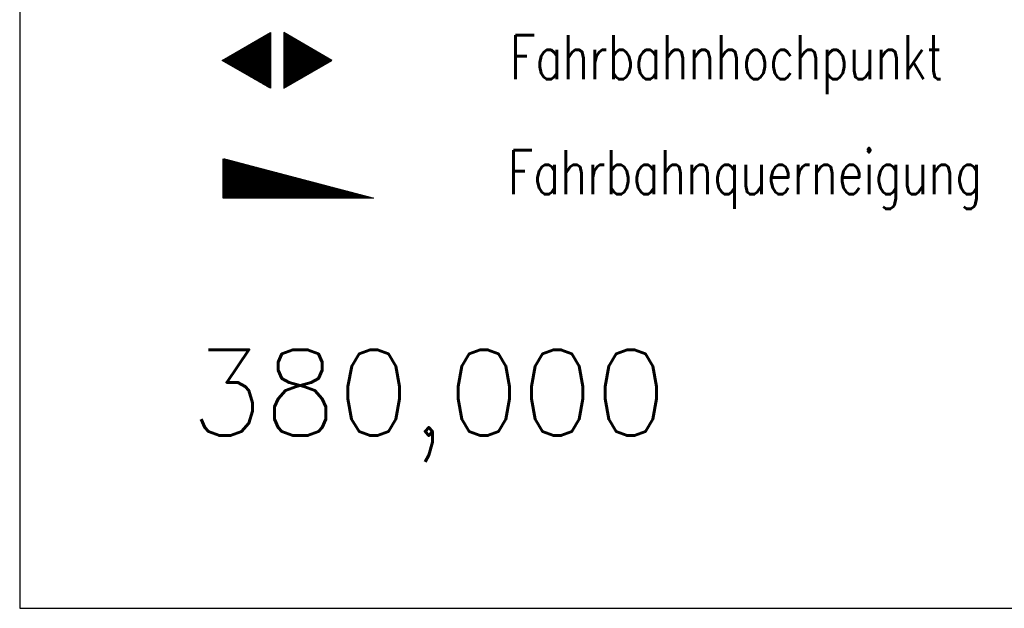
# Model space of a CAD drawing. Extents: x 0 to 1135, y 0 to 420.
# Tile 25 of 28: x 1048 to 1088, y 144 to 168. Entities that reach past the tile are written whole.
import ezdxf

# ---------------------------------------------------------------- set-up
doc = ezdxf.new("R2010")
doc.units = 0
doc.header["$LTSCALE"] = 2
doc.header["$MEASUREMENT"] = 0
doc.linetypes.add('AUSGEZOGEN', pattern=[0])
doc.linetypes.add('GESTRICHELT', pattern=[0.75, 0.5, -0.25])
doc.layers.get('0').update_dxf_attribs({"linetype": 'AUSGEZOGEN'})
doc.layers.add('HEKT', color=250, linetype='GESTRICHELT')
doc.layers.add('LEGENDE', color=7, linetype='AUSGEZOGEN')
doc.styles.add('ROMANS', font='romans.shx', dxfattribs={"width": 0.8})

# ---------------------------------------------------------------- blocks, each defined once
blk = doc.blocks.new('*X19')
at = {"color": 0}
for p, q in [((377.342, 181.42), (378.126, 182.204)), ((377.354, 181.441), (378.122, 182.209)), ((377.366, 181.462), (378.119, 182.215)), ((377.378, 181.483), (378.116, 182.221)), ((377.39, 181.504), (378.113, 182.226)), ((377.402, 181.525), (378.109, 182.232)), ((377.414, 181.546), (378.106, 182.238)), ((377.426, 181.566), (378.103, 182.243)), ((377.438, 181.587), (378.1, 182.249)), ((377.45, 181.608), (378.096, 182.254)), ((377.462, 181.629), (378.093, 182.26)), ((377.474, 181.65), (378.09, 182.266)), ((377.487, 181.671), (378.087, 182.271)), ((377.499, 181.692), (378.083, 182.277)), ((377.511, 181.713), (378.08, 182.282)), ((377.523, 181.734), (378.077, 182.288)), ((377.535, 181.755), (378.074, 182.294)), ((377.547, 181.776), (378.071, 182.299)), ((377.559, 181.796), (378.067, 182.305)), ((377.571, 181.817), (378.064, 182.31)), ((377.583, 181.838), (378.061, 182.316)), ((377.595, 181.859), (378.058, 182.322)), ((377.607, 181.88), (378.054, 182.327)), ((377.619, 181.901), (378.051, 182.333)), ((377.631, 181.922), (378.048, 182.338)), ((377.644, 181.943), (378.045, 182.344)), ((377.656, 181.964), (378.041, 182.35)), ((377.668, 181.985), (378.038, 182.355)), ((377.68, 182.006), (378.035, 182.361)), ((377.692, 182.027), (378.032, 182.366)), ((377.704, 182.047), (378.028, 182.372)), ((377.716, 182.068), (378.025, 182.378)), ((377.728, 182.089), (378.022, 182.383)), ((377.74, 182.11), (378.019, 182.389)), ((377.752, 182.131), (378.016, 182.394)), ((377.764, 182.152), (378.012, 182.4)), ((377.776, 182.173), (378.009, 182.406)), ((377.788, 182.194), (378.006, 182.411)), ((377.8, 182.215), (378.003, 182.417)), ((377.813, 182.236), (377.999, 182.422)), ((377.825, 182.257), (377.996, 182.428)), ((377.837, 182.277), (377.993, 182.434)), ((377.849, 182.298), (377.99, 182.439)), ((377.861, 182.319), (377.986, 182.445)), ((377.873, 182.34), (377.983, 182.45)), ((377.885, 182.361), (377.98, 182.456)), ((377.897, 182.382), (377.977, 182.462)), ((377.909, 182.403), (377.973, 182.467)), ((377.921, 182.424), (377.97, 182.473)), ((377.933, 182.445), (377.967, 182.478)), ((377.945, 182.466), (377.964, 182.484)), ((377.107, 180.991), (378.197, 182.081)), ((377.112, 181.023), (378.187, 182.097)), ((377.116, 180.991), (378.2, 182.075)), ((377.124, 181.044), (378.184, 182.103)), ((377.125, 180.991), (378.203, 182.069)), ((377.133, 180.991), (378.206, 182.064)), ((377.136, 181.065), (378.181, 182.109)), ((377.142, 180.991), (378.21, 182.058)), ((377.148, 181.085), (378.177, 182.114)), ((377.151, 180.991), (378.213, 182.053)), ((377.16, 180.991), (378.216, 182.047)), ((377.161, 181.106), (378.174, 182.12)), ((377.169, 180.991), (378.219, 182.041)), ((377.173, 181.127), (378.171, 182.125)), ((377.178, 180.991), (378.223, 182.036)), ((377.185, 181.148), (378.168, 182.131)), ((377.186, 180.991), (378.226, 182.03)), ((377.195, 180.991), (378.229, 182.025)), ((377.197, 181.169), (378.164, 182.137)), ((377.204, 180.991), (378.232, 182.019)), ((377.209, 181.19), (378.161, 182.142)), ((377.213, 180.991), (378.236, 182.013)), ((377.221, 181.211), (378.158, 182.148)), ((377.222, 180.991), (378.239, 182.008)), ((377.231, 180.991), (378.242, 182.002)), ((377.233, 181.232), (378.155, 182.153)), ((377.239, 180.991), (378.245, 181.997)), ((377.245, 181.253), (378.151, 182.159)), ((377.248, 180.991), (378.248, 181.991)), ((377.257, 181.274), (378.148, 182.165)), ((377.257, 180.991), (378.252, 181.985)), ((377.266, 180.991), (378.255, 181.98)), ((377.269, 181.295), (378.145, 182.17)), ((377.275, 180.991), (378.258, 181.974)), ((377.281, 181.316), (378.142, 182.176)), ((377.284, 180.991), (378.261, 181.969)), ((377.292, 180.991), (378.265, 181.963)), ((377.293, 181.336), (378.138, 182.181)), ((377.301, 180.991), (378.268, 181.957)), ((377.305, 181.357), (378.135, 182.187)), ((377.31, 180.991), (378.271, 181.952)), ((377.318, 181.378), (378.132, 182.193)), ((377.319, 180.991), (378.274, 181.946)), ((377.328, 180.991), (378.278, 181.941)), ((377.33, 181.399), (378.129, 182.198)), ((377.337, 180.991), (378.281, 181.935)), ((377.346, 180.991), (378.284, 181.929)), ((377.354, 180.991), (378.287, 181.924)), ((377.363, 180.991), (378.291, 181.918)), ((377.372, 180.991), (378.294, 181.913)), ((377.381, 180.991), (378.297, 181.907)), ((377.39, 180.991), (378.3, 181.901)), ((377.399, 180.991), (378.303, 181.896)), ((377.407, 180.991), (378.307, 181.89)), ((377.416, 180.991), (378.31, 181.884)), ((377.425, 180.991), (378.313, 181.879)), ((377.434, 180.991), (378.316, 181.873)), ((377.443, 180.991), (378.32, 181.868)), ((377.452, 180.991), (378.323, 181.862)), ((377.46, 180.991), (378.326, 181.856)), ((377.469, 180.991), (378.329, 181.851)), ((377.478, 180.991), (378.333, 181.845)), ((377.487, 180.991), (378.336, 181.84)), ((377.496, 180.991), (378.339, 181.834)), ((377.505, 180.991), (378.342, 181.828)), ((377.513, 180.991), (378.346, 181.823)), ((377.522, 180.991), (378.349, 181.817)), ((377.531, 180.991), (378.352, 181.812)), ((377.54, 180.991), (378.355, 181.806)), ((377.549, 180.991), (378.358, 181.8)), ((377.558, 180.991), (378.362, 181.795)), ((377.566, 180.991), (378.365, 181.789)), ((377.575, 180.991), (378.368, 181.784)), ((377.584, 180.991), (378.371, 181.778)), ((377.593, 180.991), (378.375, 181.772)), ((377.602, 180.991), (378.378, 181.767)), ((377.611, 180.991), (378.381, 181.761)), ((377.62, 180.991), (378.384, 181.756)), ((377.628, 180.991), (378.388, 181.75)), ((377.637, 180.991), (378.391, 181.744)), ((377.646, 180.991), (378.394, 181.739)), ((377.655, 180.991), (378.397, 181.733)), ((377.664, 180.991), (378.401, 181.728)), ((377.673, 180.991), (378.404, 181.722)), ((377.681, 180.991), (378.407, 181.716)), ((377.69, 180.991), (378.41, 181.711)), ((377.699, 180.991), (378.413, 181.705)), ((377.708, 180.991), (378.417, 181.7)), ((377.717, 180.991), (378.42, 181.694)), ((377.726, 180.991), (378.423, 181.688)), ((377.734, 180.991), (378.426, 181.683)), ((377.743, 180.991), (378.43, 181.677)), ((377.752, 180.991), (378.433, 181.672)), ((377.761, 180.991), (378.436, 181.666)), ((377.77, 180.991), (378.439, 181.66)), ((377.779, 180.991), (378.443, 181.655)), ((377.787, 180.991), (378.446, 181.649)), ((377.796, 180.991), (378.449, 181.644)), ((377.805, 180.991), (378.452, 181.638)), ((377.814, 180.991), (378.456, 181.632)), ((377.823, 180.991), (378.459, 181.627)), ((377.832, 180.991), (378.462, 181.621)), ((377.84, 180.991), (378.465, 181.616)), ((377.849, 180.991), (378.468, 181.61)), ((377.858, 180.991), (378.472, 181.604)), ((377.867, 180.991), (378.475, 181.599)), ((377.876, 180.991), (378.478, 181.593)), ((377.885, 180.991), (378.481, 181.588)), ((377.894, 180.991), (378.485, 181.582)), ((377.902, 180.991), (378.488, 181.576)), ((377.911, 180.991), (378.491, 181.571)), ((377.92, 180.991), (378.494, 181.565)), ((377.929, 180.991), (378.498, 181.559)), ((377.938, 180.991), (378.501, 181.554)), ((377.947, 180.991), (378.504, 181.548)), ((377.955, 180.991), (378.507, 181.543)), ((377.964, 180.991), (378.511, 181.537)), ((377.973, 180.991), (378.514, 181.531)), ((377.982, 180.991), (378.517, 181.526)), ((377.991, 180.991), (378.52, 181.52)), ((378, 180.991), (378.523, 181.515)), ((378.008, 180.991), (378.527, 181.509)), ((378.017, 180.991), (378.53, 181.503)), ((378.026, 180.991), (378.533, 181.498)), ((378.035, 180.991), (378.536, 181.492)), ((378.044, 180.991), (378.54, 181.487)), ((378.053, 180.991), (378.543, 181.481)), ((378.061, 180.991), (378.546, 181.475)), ((378.07, 180.991), (378.549, 181.47)), ((378.079, 180.991), (378.553, 181.464)), ((378.088, 180.991), (378.556, 181.459)), ((378.097, 180.991), (378.559, 181.453)), ((378.106, 180.991), (378.562, 181.447)), ((378.114, 180.991), (378.565, 181.442)), ((378.123, 180.991), (378.569, 181.436)), ((378.132, 180.991), (378.572, 181.431)), ((378.141, 180.991), (378.575, 181.425)), ((378.15, 180.991), (378.578, 181.419)), ((378.159, 180.991), (378.582, 181.414)), ((378.168, 180.991), (378.585, 181.408)), ((378.176, 180.991), (378.588, 181.403)), ((378.185, 180.991), (378.591, 181.397)), ((378.194, 180.991), (378.595, 181.391)), ((378.203, 180.991), (378.598, 181.386)), ((378.212, 180.991), (378.601, 181.38)), ((378.221, 180.991), (378.604, 181.375)), ((378.229, 180.991), (378.608, 181.369)), ((378.238, 180.991), (378.611, 181.363)), ((378.247, 180.991), (378.614, 181.358)), ((378.256, 180.991), (378.617, 181.352)), ((378.265, 180.991), (378.62, 181.347)), ((378.274, 180.991), (378.624, 181.341)), ((378.282, 180.991), (378.627, 181.335)), ((378.291, 180.991), (378.63, 181.33)), ((378.3, 180.991), (378.633, 181.324)), ((378.309, 180.991), (378.637, 181.319)), ((378.318, 180.991), (378.64, 181.313)), ((378.327, 180.991), (378.643, 181.307)), ((378.335, 180.991), (378.646, 181.302)), ((378.344, 180.991), (378.65, 181.296)), ((378.353, 180.991), (378.653, 181.291)), ((378.362, 180.991), (378.656, 181.285)), ((378.371, 180.991), (378.659, 181.279)), ((378.38, 180.991), (378.663, 181.274)), ((378.388, 180.991), (378.666, 181.268)), ((378.397, 180.991), (378.669, 181.262)), ((378.406, 180.991), (378.672, 181.257)), ((378.415, 180.991), (378.675, 181.251)), ((378.424, 180.991), (378.679, 181.246)), ((378.433, 180.991), (378.682, 181.24)), ((378.442, 180.991), (378.685, 181.234)), ((378.45, 180.991), (378.688, 181.229)), ((378.459, 180.991), (378.692, 181.223)), ((378.468, 180.991), (378.695, 181.218)), ((378.477, 180.991), (378.698, 181.212)), ((378.486, 180.991), (378.701, 181.206)), ((378.495, 180.991), (378.705, 181.201)), ((378.503, 180.991), (378.708, 181.195)), ((378.512, 180.991), (378.711, 181.19)), ((378.521, 180.991), (378.714, 181.184)), ((378.53, 180.991), (378.718, 181.178)), ((378.539, 180.991), (378.721, 181.173)), ((378.548, 180.991), (378.724, 181.167)), ((378.556, 180.991), (378.727, 181.162)), ((378.565, 180.991), (378.73, 181.156)), ((378.574, 180.991), (378.734, 181.15)), ((378.583, 180.991), (378.737, 181.145)), ((378.592, 180.991), (378.74, 181.139)), ((378.601, 180.991), (378.743, 181.134)), ((378.609, 180.991), (378.747, 181.128)), ((378.618, 180.991), (378.75, 181.122)), ((378.627, 180.991), (378.753, 181.117)), ((378.636, 180.991), (378.756, 181.111)), ((378.645, 180.991), (378.76, 181.106)), ((378.654, 180.991), (378.763, 181.1)), ((378.662, 180.991), (378.766, 181.094)), ((378.671, 180.991), (378.769, 181.089)), ((378.68, 180.991), (378.773, 181.083)), ((378.689, 180.991), (378.776, 181.078)), ((378.698, 180.991), (378.779, 181.072)), ((378.707, 180.991), (378.782, 181.066)), ((378.716, 180.991), (378.785, 181.061)), ((378.724, 180.991), (378.789, 181.055)), ((378.733, 180.991), (378.792, 181.05)), ((378.742, 180.991), (378.795, 181.044)), ((378.751, 180.991), (378.798, 181.038)), ((378.76, 180.991), (378.802, 181.033)), ((378.769, 180.991), (378.805, 181.027)), ((378.777, 180.991), (378.808, 181.022)), ((378.786, 180.991), (378.811, 181.016)), ((378.795, 180.991), (378.815, 181.01)), ((378.804, 180.991), (378.818, 181.005)), ((378.813, 180.991), (378.821, 180.999)), ((377.099, 180.568), (377.108, 180.577)), ((377.102, 180.562), (377.117, 180.577)), ((377.106, 180.556), (377.126, 180.577)), ((377.109, 180.551), (377.135, 180.577)), ((377.112, 180.545), (377.144, 180.577)), ((377.115, 180.54), (377.153, 180.577)), ((377.119, 180.534), (377.161, 180.577)), ((377.122, 180.528), (377.17, 180.577)), ((377.125, 180.523), (377.179, 180.577)), ((377.128, 180.517), (377.188, 180.577)), ((377.131, 180.512), (377.197, 180.577)), ((377.135, 180.506), (377.206, 180.577)), ((377.138, 180.5), (377.214, 180.577)), ((377.141, 180.495), (377.223, 180.577)), ((377.144, 180.489), (377.232, 180.577)), ((377.148, 180.484), (377.241, 180.577)), ((377.151, 180.478), (377.25, 180.577)), ((377.154, 180.472), (377.259, 180.577)), ((377.157, 180.467), (377.267, 180.577)), ((377.161, 180.461), (377.276, 180.577)), ((377.164, 180.456), (377.285, 180.577)), ((377.167, 180.45), (377.294, 180.577)), ((377.17, 180.444), (377.303, 180.577)), ((377.174, 180.439), (377.312, 180.577)), ((377.177, 180.433), (377.32, 180.577)), ((377.18, 180.428), (377.329, 180.577)), ((377.183, 180.422), (377.338, 180.577)), ((377.186, 180.416), (377.347, 180.577)), ((377.19, 180.411), (377.356, 180.577)), ((377.193, 180.405), (377.365, 180.577)), ((377.196, 180.4), (377.373, 180.577)), ((377.199, 180.394), (377.382, 180.577)), ((377.203, 180.388), (377.391, 180.577)), ((377.206, 180.383), (377.4, 180.577)), ((377.209, 180.377), (377.409, 180.577)), ((377.212, 180.372), (377.418, 180.577)), ((377.216, 180.366), (377.427, 180.577)), ((377.219, 180.36), (377.435, 180.577)), ((377.222, 180.355), (377.444, 180.577)), ((377.225, 180.349), (377.453, 180.577)), ((377.229, 180.344), (377.462, 180.577)), ((377.232, 180.338), (377.471, 180.577)), ((377.235, 180.332), (377.48, 180.577)), ((377.238, 180.327), (377.488, 180.577)), ((377.241, 180.321), (377.497, 180.577)), ((377.245, 180.315), (377.506, 180.577)), ((377.248, 180.31), (377.515, 180.577)), ((377.251, 180.304), (377.524, 180.577)), ((377.254, 180.299), (377.533, 180.577)), ((377.258, 180.293), (377.541, 180.577)), ((377.261, 180.287), (377.55, 180.577)), ((377.264, 180.282), (377.559, 180.577)), ((377.267, 180.276), (377.568, 180.577)), ((377.271, 180.271), (377.577, 180.577)), ((377.274, 180.265), (377.586, 180.577)), ((377.277, 180.259), (377.594, 180.577)), ((377.28, 180.254), (377.603, 180.577)), ((377.284, 180.248), (377.612, 180.577)), ((377.287, 180.243), (377.621, 180.577)), ((377.29, 180.237), (377.63, 180.577)), ((377.293, 180.231), (377.639, 180.577)), ((377.296, 180.226), (377.647, 180.577)), ((377.3, 180.22), (377.656, 180.577)), ((377.303, 180.215), (377.665, 180.577)), ((377.306, 180.209), (377.674, 180.577)), ((377.309, 180.203), (377.683, 180.577)), ((377.313, 180.198), (377.692, 180.577)), ((377.316, 180.192), (377.701, 180.577)), ((377.319, 180.187), (377.709, 180.577)), ((377.322, 180.181), (377.718, 180.577)), ((377.326, 180.175), (377.727, 180.577)), ((377.329, 180.17), (377.736, 180.577)), ((377.332, 180.164), (377.745, 180.577)), ((377.335, 180.159), (377.754, 180.577)), ((377.339, 180.153), (377.762, 180.577)), ((377.342, 180.147), (377.771, 180.577)), ((377.345, 180.142), (377.78, 180.577)), ((377.348, 180.136), (377.789, 180.577)), ((377.351, 180.131), (377.798, 180.577)), ((377.355, 180.125), (377.807, 180.577)), ((377.358, 180.119), (377.815, 180.577)), ((377.361, 180.114), (377.824, 180.577)), ((377.364, 180.108), (377.833, 180.577)), ((377.368, 180.103), (377.842, 180.577)), ((377.371, 180.097), (377.851, 180.577)), ((377.374, 180.091), (377.86, 180.577)), ((377.377, 180.086), (377.868, 180.577)), ((377.381, 180.08), (377.877, 180.577)), ((377.384, 180.075), (377.886, 180.577)), ((377.387, 180.069), (377.895, 180.577)), ((377.39, 180.063), (377.904, 180.577)), ((377.394, 180.058), (377.913, 180.577)), ((377.397, 180.052), (377.921, 180.577)), ((377.4, 180.047), (377.93, 180.577)), ((377.403, 180.041), (377.939, 180.577)), ((377.406, 180.035), (377.948, 180.577)), ((377.41, 180.03), (377.957, 180.577)), ((377.413, 180.024), (377.966, 180.577)), ((377.416, 180.018), (377.975, 180.577)), ((377.419, 180.013), (377.983, 180.577)), ((377.423, 180.007), (377.992, 180.577)), ((377.426, 180.002), (378.001, 180.577)), ((377.429, 179.996), (378.01, 180.577)), ((377.432, 179.99), (378.019, 180.577)), ((377.436, 179.985), (378.028, 180.577)), ((377.439, 179.979), (378.036, 180.577)), ((377.442, 179.974), (378.045, 180.577)), ((377.445, 179.968), (378.054, 180.577)), ((377.449, 179.962), (378.063, 180.577)), ((377.452, 179.957), (378.072, 180.577)), ((377.455, 179.951), (378.081, 180.577)), ((377.458, 179.946), (378.089, 180.577)), ((377.461, 179.94), (378.098, 180.577)), ((377.465, 179.934), (378.107, 180.577)), ((377.468, 179.929), (378.116, 180.577)), ((377.471, 179.923), (378.125, 180.577)), ((377.474, 179.918), (378.134, 180.577)), ((377.478, 179.912), (378.142, 180.577)), ((377.481, 179.906), (378.151, 180.577)), ((377.484, 179.901), (378.16, 180.577)), ((377.487, 179.895), (378.169, 180.577)), ((377.491, 179.89), (378.178, 180.577)), ((377.494, 179.884), (378.187, 180.577)), ((377.497, 179.878), (378.196, 180.577)), ((377.5, 179.873), (378.204, 180.577)), ((377.504, 179.867), (378.213, 180.577)), ((377.507, 179.862), (378.222, 180.577)), ((377.51, 179.856), (378.231, 180.577)), ((377.513, 179.85), (378.24, 180.577)), ((377.516, 179.845), (378.249, 180.577)), ((377.52, 179.839), (378.257, 180.577)), ((377.523, 179.834), (378.266, 180.577)), ((377.526, 179.828), (378.275, 180.577)), ((377.529, 179.822), (378.284, 180.577)), ((377.533, 179.817), (378.293, 180.577)), ((377.536, 179.811), (378.302, 180.577)), ((377.539, 179.806), (378.31, 180.577)), ((377.542, 179.8), (378.319, 180.577)), ((377.546, 179.794), (378.328, 180.577)), ((377.549, 179.789), (378.337, 180.577)), ((377.552, 179.783), (378.346, 180.577)), ((377.555, 179.778), (378.355, 180.577)), ((377.559, 179.772), (378.363, 180.577)), ((377.562, 179.766), (378.372, 180.577)), ((377.565, 179.761), (378.381, 180.577)), ((377.568, 179.755), (378.39, 180.577)), ((377.571, 179.75), (378.399, 180.577)), ((377.575, 179.744), (378.408, 180.577)), ((377.578, 179.738), (378.416, 180.577)), ((377.581, 179.733), (378.425, 180.577)), ((377.584, 179.727), (378.434, 180.577)), ((377.588, 179.722), (378.443, 180.577)), ((377.591, 179.716), (378.452, 180.577)), ((377.594, 179.71), (378.461, 180.577)), ((377.597, 179.705), (378.47, 180.577)), ((377.601, 179.699), (378.478, 180.577)), ((377.604, 179.693), (378.487, 180.577)), ((377.607, 179.688), (378.496, 180.577)), ((377.61, 179.682), (378.505, 180.577)), ((377.614, 179.677), (378.514, 180.577)), ((377.617, 179.671), (378.523, 180.577)), ((377.62, 179.665), (378.531, 180.577)), ((377.623, 179.66), (378.54, 180.577)), ((377.626, 179.654), (378.549, 180.577)), ((377.63, 179.649), (378.558, 180.577)), ((377.633, 179.643), (378.567, 180.577)), ((377.636, 179.637), (378.576, 180.577)), ((377.639, 179.632), (378.584, 180.577)), ((377.643, 179.626), (378.593, 180.577)), ((377.646, 179.621), (378.602, 180.577)), ((377.649, 179.615), (378.611, 180.577)), ((377.652, 179.609), (378.62, 180.577)), ((377.656, 179.604), (378.629, 180.577)), ((377.659, 179.598), (378.637, 180.577)), ((377.662, 179.593), (378.646, 180.577)), ((377.665, 179.587), (378.655, 180.577)), ((377.669, 179.581), (378.664, 180.577)), ((377.672, 179.576), (378.673, 180.577)), ((377.675, 179.57), (378.682, 180.577)), ((377.678, 179.565), (378.69, 180.577)), ((377.681, 179.559), (378.699, 180.577)), ((377.685, 179.553), (378.708, 180.577)), ((377.688, 179.548), (378.717, 180.577)), ((377.691, 179.542), (378.726, 180.577)), ((377.694, 179.537), (378.735, 180.577)), ((377.698, 179.531), (378.744, 180.577)), ((377.701, 179.525), (378.752, 180.577)), ((377.704, 179.52), (378.761, 180.577)), ((377.707, 179.514), (378.77, 180.577)), ((377.711, 179.509), (378.779, 180.577)), ((377.714, 179.503), (378.788, 180.577)), ((377.717, 179.497), (378.797, 180.577)), ((377.72, 179.492), (378.805, 180.577)), ((377.724, 179.486), (378.814, 180.577)), ((377.733, 179.469), (378.806, 180.542)), ((377.736, 179.464), (378.794, 180.521)), ((377.74, 179.458), (378.781, 180.5)), ((377.743, 179.453), (378.769, 180.479)), ((377.746, 179.447), (378.757, 180.458)), ((377.749, 179.441), (378.745, 180.437)), ((377.753, 179.436), (378.733, 180.416)), ((377.756, 179.43), (378.721, 180.395)), ((377.759, 179.425), (378.709, 180.374)), ((377.762, 179.419), (378.697, 180.353)), ((377.766, 179.413), (378.685, 180.333)), ((377.769, 179.408), (378.673, 180.312)), ((377.772, 179.402), (378.661, 180.291)), ((377.775, 179.396), (378.649, 180.27)), ((377.779, 179.391), (378.637, 180.249)), ((377.782, 179.385), (378.624, 180.228)), ((377.785, 179.38), (378.612, 180.207)), ((377.788, 179.374), (378.6, 180.186)), ((377.791, 179.368), (378.588, 180.165)), ((377.795, 179.363), (378.576, 180.144)), ((377.798, 179.357), (378.564, 180.123)), ((377.801, 179.352), (378.552, 180.103)), ((377.804, 179.346), (378.54, 180.082)), ((377.808, 179.34), (378.528, 180.061)), ((377.811, 179.335), (378.516, 180.04)), ((377.814, 179.329), (378.504, 180.019)), ((377.817, 179.324), (378.492, 179.998)), ((377.821, 179.318), (378.48, 179.977)), ((377.824, 179.312), (378.468, 179.956)), ((377.827, 179.307), (378.455, 179.935)), ((377.83, 179.301), (378.443, 179.914)), ((377.834, 179.296), (378.431, 179.893)), ((377.837, 179.29), (378.419, 179.872)), ((377.84, 179.284), (378.407, 179.852)), ((377.843, 179.279), (378.395, 179.831)), ((377.846, 179.273), (378.383, 179.81)), ((377.85, 179.268), (378.371, 179.789)), ((377.853, 179.262), (378.359, 179.768)), ((377.856, 179.256), (378.347, 179.747)), ((377.859, 179.251), (378.335, 179.726)), ((377.863, 179.245), (378.323, 179.705)), ((377.866, 179.24), (378.311, 179.684)), ((377.869, 179.234), (378.298, 179.663)), ((377.872, 179.228), (378.286, 179.642)), ((377.876, 179.223), (378.274, 179.622)), ((377.879, 179.217), (378.262, 179.601)), ((377.882, 179.212), (378.25, 179.58)), ((377.885, 179.206), (378.238, 179.559)), ((377.889, 179.2), (378.226, 179.538)), ((377.892, 179.195), (378.214, 179.517)), ((377.895, 179.189), (378.202, 179.496)), ((377.898, 179.184), (378.19, 179.475)), ((377.901, 179.178), (378.178, 179.454)), ((377.905, 179.172), (378.166, 179.433)), ((377.908, 179.167), (378.154, 179.412)), ((377.911, 179.161), (378.142, 179.391)), ((377.914, 179.156), (378.129, 179.371)), ((377.918, 179.15), (378.117, 179.35)), ((377.921, 179.144), (378.105, 179.329)), ((377.924, 179.139), (378.093, 179.308)), ((377.927, 179.133), (378.081, 179.287)), ((377.931, 179.128), (378.069, 179.266)), ((377.934, 179.122), (378.057, 179.245)), ((377.937, 179.116), (378.045, 179.224)), ((377.94, 179.111), (378.033, 179.203)), ((377.944, 179.105), (378.021, 179.182)), ((377.947, 179.1), (378.009, 179.161)), ((377.95, 179.094), (377.997, 179.141)), ((377.953, 179.088), (377.985, 179.12)), ((377.956, 179.083), (377.972, 179.099))]:
    blk.add_line(p, q, dxfattribs=at)
blk = doc.blocks.new('HOCHP')
for points in [[(-0.012, 2.235), (-1.148, 0.268), (1.124, 0.268)], [(-0.012, -2.242), (-1.148, -0.275), (1.124, -0.275)]]:
    blk.add_lwpolyline(points, close=True)
at = {"xscale": 1.311372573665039, "yscale": 1.311372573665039, "zscale": 1.311372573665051}
blk.add_blockref('*X19', (-495.658, -237.078), dxfattribs=at)
blk = doc.blocks.new('*X16')
at = {"color": 0}
for p, q in [((725.827, 193.844), (727.436, 195.453)), ((725.827, 193.853), (727.427, 195.453)), ((725.827, 193.861), (727.418, 195.453)), ((725.827, 193.87), (727.409, 195.453)), ((725.827, 193.879), (727.401, 195.453)), ((725.827, 193.888), (727.392, 195.453)), ((725.827, 193.897), (727.383, 195.453)), ((725.827, 193.906), (727.374, 195.453)), ((725.827, 193.914), (727.365, 195.453)), ((725.827, 193.923), (727.356, 195.453)), ((725.827, 193.932), (727.347, 195.453)), ((725.827, 193.941), (727.339, 195.453)), ((725.827, 193.95), (727.33, 195.453)), ((725.827, 193.959), (727.321, 195.453)), ((725.827, 193.967), (727.312, 195.453)), ((725.827, 193.976), (727.303, 195.453)), ((725.827, 193.985), (727.294, 195.453)), ((725.827, 193.994), (727.286, 195.453)), ((725.827, 194.003), (727.277, 195.453)), ((725.827, 194.012), (727.268, 195.453)), ((725.827, 194.02), (727.259, 195.453)), ((725.827, 194.029), (727.25, 195.453)), ((725.827, 194.038), (727.241, 195.453)), ((725.827, 194.047), (727.233, 195.453)), ((725.827, 194.056), (727.224, 195.453)), ((725.827, 194.065), (727.215, 195.453)), ((725.827, 194.073), (727.206, 195.453)), ((725.827, 194.082), (727.197, 195.453)), ((725.827, 194.091), (727.188, 195.453)), ((725.827, 194.1), (727.18, 195.453)), ((725.827, 194.109), (727.171, 195.453)), ((725.827, 194.118), (727.162, 195.453)), ((725.827, 194.127), (727.153, 195.453)), ((725.827, 194.135), (727.144, 195.453)), ((725.827, 194.144), (727.135, 195.453)), ((725.827, 194.153), (727.127, 195.453)), ((725.827, 194.162), (727.118, 195.453)), ((725.827, 194.171), (727.109, 195.453)), ((725.827, 194.18), (727.1, 195.453)), ((725.827, 194.188), (727.091, 195.453)), ((725.827, 194.197), (727.082, 195.453)), ((725.827, 194.206), (727.073, 195.453)), ((725.827, 194.215), (727.065, 195.453)), ((725.827, 194.224), (727.056, 195.453)), ((725.827, 194.233), (727.047, 195.453)), ((725.827, 194.241), (727.038, 195.453)), ((725.827, 194.25), (727.029, 195.453)), ((725.827, 194.259), (727.02, 195.453)), ((725.827, 194.268), (727.012, 195.453)), ((725.827, 194.277), (727.003, 195.453)), ((725.827, 194.286), (726.994, 195.453)), ((725.827, 194.294), (726.985, 195.453)), ((725.827, 194.303), (726.976, 195.453)), ((725.827, 194.312), (726.967, 195.453)), ((725.827, 194.321), (726.959, 195.453)), ((725.827, 194.33), (726.95, 195.453)), ((725.827, 194.339), (726.941, 195.453)), ((725.827, 194.348), (726.932, 195.453)), ((725.827, 194.356), (726.923, 195.453)), ((725.827, 194.365), (726.914, 195.453)), ((725.827, 194.374), (726.906, 195.453)), ((725.827, 194.383), (726.897, 195.453)), ((725.827, 194.392), (726.888, 195.453)), ((725.827, 194.401), (726.879, 195.453)), ((725.827, 194.409), (726.87, 195.453)), ((725.827, 194.418), (726.861, 195.453)), ((725.827, 194.427), (726.853, 195.453)), ((725.827, 194.436), (726.844, 195.453)), ((725.827, 194.445), (726.835, 195.453)), ((725.827, 194.454), (726.826, 195.453)), ((725.827, 194.462), (726.817, 195.453)), ((725.827, 194.471), (726.808, 195.453)), ((725.827, 194.48), (726.799, 195.453)), ((725.827, 194.489), (726.791, 195.453)), ((725.827, 194.498), (726.782, 195.453)), ((725.827, 194.507), (726.773, 195.453)), ((725.827, 194.515), (726.764, 195.453)), ((725.827, 194.524), (726.755, 195.453)), ((725.827, 194.533), (726.746, 195.453)), ((725.827, 194.542), (726.738, 195.453)), ((725.827, 194.551), (726.729, 195.453)), ((725.827, 194.56), (726.72, 195.453)), ((725.827, 194.568), (726.711, 195.453)), ((725.827, 194.577), (726.702, 195.453)), ((725.827, 194.586), (726.693, 195.453)), ((725.827, 194.595), (726.685, 195.453)), ((725.827, 194.604), (726.676, 195.453)), ((725.827, 194.613), (726.667, 195.453)), ((725.827, 194.622), (726.658, 195.453)), ((725.827, 194.63), (726.649, 195.453)), ((725.827, 194.639), (726.64, 195.453)), ((725.827, 194.648), (726.632, 195.453)), ((725.827, 194.657), (726.623, 195.453)), ((725.827, 194.666), (726.614, 195.453)), ((725.827, 194.675), (726.605, 195.453)), ((725.827, 194.683), (726.596, 195.453)), ((725.827, 194.692), (726.587, 195.453)), ((725.827, 194.701), (726.579, 195.453)), ((725.827, 194.71), (726.57, 195.453)), ((725.827, 194.719), (726.561, 195.453)), ((725.827, 194.728), (726.552, 195.453)), ((725.827, 194.736), (726.543, 195.453)), ((725.827, 194.745), (726.534, 195.453)), ((725.827, 194.754), (726.525, 195.453)), ((725.827, 194.763), (726.517, 195.453)), ((725.827, 194.772), (726.508, 195.453)), ((725.827, 194.781), (726.499, 195.453)), ((725.827, 194.789), (726.49, 195.453)), ((725.827, 194.798), (726.481, 195.453)), ((725.827, 194.807), (726.472, 195.453)), ((725.827, 194.816), (726.464, 195.453)), ((725.827, 194.825), (726.455, 195.453)), ((725.827, 194.834), (726.446, 195.453)), ((725.827, 194.842), (726.437, 195.453)), ((725.827, 194.851), (726.428, 195.453)), ((725.827, 194.86), (726.419, 195.453)), ((725.827, 194.869), (726.411, 195.453)), ((725.827, 194.878), (726.402, 195.453)), ((725.827, 194.887), (726.393, 195.453)), ((725.827, 194.896), (726.384, 195.453)), ((725.827, 194.904), (726.375, 195.453)), ((725.827, 194.913), (726.366, 195.453)), ((725.827, 194.922), (726.358, 195.453)), ((725.827, 194.931), (726.349, 195.453)), ((725.827, 194.94), (726.34, 195.453)), ((725.827, 194.949), (726.331, 195.453)), ((725.827, 194.957), (726.322, 195.453)), ((725.827, 194.966), (726.313, 195.453)), ((725.827, 194.975), (726.305, 195.453)), ((725.827, 194.984), (726.296, 195.453)), ((725.827, 194.993), (726.287, 195.453)), ((725.827, 195.002), (726.278, 195.453)), ((725.827, 195.01), (726.269, 195.453)), ((725.827, 195.019), (726.26, 195.453)), ((725.827, 195.028), (726.251, 195.453)), ((725.827, 195.037), (726.243, 195.453)), ((725.827, 195.046), (726.234, 195.453)), ((725.827, 195.055), (726.225, 195.453)), ((725.827, 195.063), (726.216, 195.453)), ((725.827, 195.072), (726.207, 195.453)), ((725.827, 195.081), (726.198, 195.453)), ((725.827, 195.09), (726.19, 195.453)), ((725.827, 195.099), (726.181, 195.453)), ((725.827, 195.108), (726.172, 195.453)), ((725.827, 195.116), (726.163, 195.453)), ((725.827, 195.125), (726.154, 195.453)), ((725.827, 195.134), (726.145, 195.453)), ((725.827, 195.143), (726.137, 195.453)), ((725.827, 195.152), (726.128, 195.453)), ((725.827, 195.161), (726.119, 195.453)), ((725.827, 195.17), (726.11, 195.453)), ((725.827, 195.178), (726.101, 195.453)), ((725.827, 195.187), (726.092, 195.453)), ((725.827, 195.196), (726.084, 195.453)), ((725.827, 195.205), (726.075, 195.453)), ((725.827, 195.214), (726.066, 195.453)), ((725.827, 195.223), (726.057, 195.453)), ((725.827, 195.231), (726.048, 195.453)), ((725.827, 195.24), (726.039, 195.453)), ((725.827, 195.249), (726.031, 195.453)), ((725.827, 195.258), (726.022, 195.453)), ((725.827, 195.267), (726.013, 195.453)), ((725.827, 195.276), (726.004, 195.453)), ((725.827, 195.284), (725.995, 195.453)), ((725.827, 195.293), (725.986, 195.453)), ((725.827, 195.302), (725.977, 195.453)), ((725.827, 195.311), (725.969, 195.453)), ((725.827, 195.32), (725.96, 195.453)), ((725.827, 195.329), (725.951, 195.453)), ((725.827, 195.337), (725.942, 195.453)), ((725.827, 195.346), (725.933, 195.453)), ((725.827, 195.355), (725.924, 195.453)), ((725.827, 195.364), (725.916, 195.453)), ((725.827, 195.373), (725.907, 195.453)), ((725.827, 195.382), (725.898, 195.453)), ((725.827, 195.39), (725.889, 195.453)), ((725.827, 195.399), (725.88, 195.453)), ((725.827, 195.408), (725.871, 195.453)), ((725.827, 195.417), (725.863, 195.453)), ((725.827, 195.426), (725.854, 195.453)), ((725.827, 195.435), (725.845, 195.453)), ((725.827, 195.444), (725.836, 195.453)), ((725.827, 193.826), (727.433, 195.433)), ((725.827, 193.817), (727.43, 195.421)), ((725.827, 193.808), (727.427, 195.409)), ((725.827, 193.799), (727.424, 195.397)), ((725.827, 193.791), (727.421, 195.385)), ((725.827, 193.782), (727.418, 195.373)), ((725.827, 193.773), (727.414, 195.361)), ((725.827, 193.764), (727.411, 195.349)), ((725.827, 193.755), (727.408, 195.337)), ((725.827, 193.746), (727.405, 195.325)), ((725.827, 193.738), (727.402, 195.313)), ((725.827, 193.729), (727.399, 195.301)), ((725.827, 193.72), (727.395, 195.289)), ((725.827, 193.711), (727.392, 195.277)), ((725.827, 193.702), (727.389, 195.265)), ((725.827, 193.693), (727.386, 195.253)), ((725.827, 193.685), (727.383, 195.241)), ((725.827, 193.676), (727.38, 195.229)), ((725.827, 193.667), (727.377, 195.217)), ((725.827, 193.658), (727.373, 195.205)), ((725.827, 193.649), (727.37, 195.193)), ((725.827, 193.64), (727.367, 195.181)), ((725.827, 193.632), (727.364, 195.169)), ((725.827, 193.623), (727.361, 195.157)), ((725.827, 193.614), (727.358, 195.145)), ((725.827, 193.605), (727.354, 195.133)), ((725.827, 193.596), (727.351, 195.121)), ((725.827, 193.587), (727.348, 195.109)), ((725.827, 193.579), (727.345, 195.097)), ((725.827, 193.57), (727.342, 195.085)), ((725.827, 193.561), (727.339, 195.073)), ((725.827, 193.552), (727.336, 195.061)), ((725.827, 193.543), (727.332, 195.049)), ((725.827, 193.534), (727.329, 195.037)), ((725.827, 193.525), (727.326, 195.025)), ((725.827, 193.517), (727.323, 195.013)), ((725.827, 193.508), (727.32, 195.001)), ((725.827, 193.499), (727.317, 194.989)), ((725.827, 193.49), (727.313, 194.977)), ((725.827, 193.481), (727.31, 194.965)), ((725.827, 193.472), (727.307, 194.953)), ((725.827, 193.464), (727.304, 194.941)), ((725.827, 193.455), (727.301, 194.929)), ((725.827, 193.446), (727.298, 194.917)), ((725.827, 193.437), (727.295, 194.905)), ((725.827, 193.428), (727.291, 194.893)), ((725.827, 193.419), (727.288, 194.881)), ((725.827, 193.411), (727.285, 194.869)), ((725.827, 193.402), (727.282, 194.857)), ((725.827, 193.393), (727.279, 194.845)), ((725.827, 193.384), (727.276, 194.833)), ((725.827, 193.375), (727.272, 194.821)), ((725.827, 193.366), (727.269, 194.809)), ((725.827, 193.358), (727.266, 194.797)), ((725.827, 193.349), (727.263, 194.785)), ((725.827, 193.34), (727.26, 194.773)), ((725.827, 193.331), (727.257, 194.761)), ((725.827, 193.322), (727.254, 194.749)), ((725.827, 193.313), (727.25, 194.737)), ((725.827, 193.305), (727.247, 194.725)), ((725.827, 193.296), (727.244, 194.713)), ((725.827, 193.287), (727.241, 194.701)), ((725.827, 193.278), (727.238, 194.689)), ((725.827, 193.269), (727.235, 194.677)), ((725.827, 193.26), (727.231, 194.665)), ((725.827, 193.251), (727.228, 194.653)), ((725.827, 193.243), (727.225, 194.641)), ((725.827, 193.234), (727.222, 194.629)), ((725.827, 193.225), (727.219, 194.617)), ((725.827, 193.216), (727.216, 194.605)), ((725.827, 193.207), (727.213, 194.593)), ((725.827, 193.198), (727.209, 194.581)), ((725.827, 193.19), (727.206, 194.569)), ((725.827, 193.181), (727.203, 194.557)), ((725.827, 193.172), (727.2, 194.545)), ((725.827, 193.163), (727.197, 194.533)), ((725.827, 193.154), (727.194, 194.521)), ((725.827, 193.145), (727.19, 194.509)), ((725.827, 193.137), (727.187, 194.497)), ((725.827, 193.128), (727.184, 194.485)), ((725.827, 193.119), (727.181, 194.473)), ((725.827, 193.11), (727.178, 194.461)), ((725.827, 193.101), (727.175, 194.449)), ((725.827, 193.092), (727.172, 194.437)), ((725.827, 193.084), (727.168, 194.425)), ((725.827, 193.075), (727.165, 194.413)), ((725.827, 193.066), (727.162, 194.401)), ((725.827, 193.057), (727.159, 194.389)), ((725.827, 193.048), (727.156, 194.377)), ((725.827, 193.039), (727.153, 194.365)), ((725.827, 193.031), (727.149, 194.353)), ((725.827, 193.022), (727.146, 194.341)), ((725.827, 193.013), (727.143, 194.329)), ((725.827, 193.004), (727.14, 194.317)), ((725.827, 192.995), (727.137, 194.305)), ((725.827, 192.986), (727.134, 194.293)), ((725.827, 192.977), (727.131, 194.281)), ((725.827, 192.969), (727.127, 194.269)), ((725.827, 192.96), (727.124, 194.257)), ((725.827, 192.951), (727.121, 194.245)), ((725.827, 192.942), (727.118, 194.233)), ((725.827, 192.933), (727.115, 194.221)), ((725.827, 192.924), (727.112, 194.209)), ((725.827, 192.916), (727.108, 194.197)), ((725.827, 192.907), (727.105, 194.185)), ((725.827, 192.898), (727.102, 194.173)), ((725.827, 192.889), (727.099, 194.161)), ((725.827, 192.88), (727.096, 194.15)), ((725.827, 192.871), (727.093, 194.138)), ((725.827, 192.863), (727.09, 194.126)), ((725.827, 192.854), (727.086, 194.114)), ((725.827, 192.845), (727.083, 194.102)), ((725.827, 192.836), (727.08, 194.09)), ((725.827, 192.827), (727.077, 194.078)), ((725.827, 192.818), (727.074, 194.066)), ((725.827, 192.81), (727.071, 194.054)), ((725.827, 192.801), (727.068, 194.042)), ((725.827, 192.792), (727.064, 194.03)), ((725.827, 192.783), (727.061, 194.018)), ((725.827, 192.774), (727.058, 194.006)), ((725.827, 192.765), (727.055, 193.994)), ((725.827, 192.757), (727.052, 193.982)), ((725.827, 192.748), (727.049, 193.97)), ((725.827, 192.739), (727.045, 193.958)), ((725.827, 192.73), (727.042, 193.946)), ((725.827, 192.721), (727.039, 193.934)), ((725.827, 192.712), (727.036, 193.922)), ((725.827, 192.703), (727.033, 193.91)), ((725.827, 192.695), (727.03, 193.898)), ((725.827, 192.686), (727.027, 193.886)), ((725.827, 192.677), (727.023, 193.874)), ((725.827, 192.668), (727.02, 193.862)), ((725.827, 192.659), (727.017, 193.85)), ((725.827, 192.65), (727.014, 193.838)), ((725.827, 192.642), (727.011, 193.826)), ((725.827, 192.633), (727.008, 193.814)), ((725.827, 192.624), (727.004, 193.802)), ((725.827, 192.615), (727.001, 193.79)), ((725.827, 192.606), (726.998, 193.778)), ((725.827, 192.597), (726.995, 193.766)), ((725.827, 192.589), (726.992, 193.754)), ((725.827, 192.58), (726.989, 193.742)), ((725.827, 192.571), (726.986, 193.73)), ((725.827, 192.562), (726.982, 193.718)), ((725.827, 192.553), (726.979, 193.706)), ((725.827, 192.544), (726.976, 193.694)), ((725.827, 192.536), (726.973, 193.682)), ((725.827, 192.527), (726.97, 193.67)), ((725.827, 192.518), (726.967, 193.658)), ((725.827, 192.509), (726.963, 193.646)), ((725.827, 192.5), (726.96, 193.634)), ((725.827, 192.491), (726.957, 193.622)), ((725.827, 192.483), (726.954, 193.61)), ((725.827, 192.474), (726.951, 193.598)), ((725.827, 192.465), (726.948, 193.586)), ((725.827, 192.456), (726.945, 193.574)), ((725.827, 192.447), (726.941, 193.562)), ((725.827, 192.438), (726.938, 193.55)), ((725.827, 192.429), (726.935, 193.538)), ((725.827, 192.421), (726.932, 193.526)), ((725.827, 192.412), (726.929, 193.514)), ((725.827, 192.403), (726.926, 193.502)), ((725.827, 192.394), (726.922, 193.49)), ((725.827, 192.385), (726.919, 193.478)), ((725.827, 192.376), (726.916, 193.466)), ((725.827, 192.368), (726.913, 193.454)), ((725.827, 192.359), (726.91, 193.442)), ((725.827, 192.35), (726.907, 193.43)), ((725.827, 192.341), (726.904, 193.418)), ((725.827, 192.332), (726.9, 193.406)), ((725.827, 192.323), (726.897, 193.394)), ((725.827, 192.315), (726.894, 193.382)), ((725.827, 192.306), (726.891, 193.37)), ((725.827, 192.297), (726.888, 193.358)), ((725.827, 192.288), (726.885, 193.346)), ((725.827, 192.279), (726.881, 193.334)), ((725.827, 192.27), (726.878, 193.322)), ((725.827, 192.262), (726.875, 193.31)), ((725.827, 192.253), (726.872, 193.298)), ((725.827, 192.244), (726.869, 193.286)), ((725.827, 192.235), (726.866, 193.274)), ((725.827, 192.226), (726.863, 193.262)), ((725.827, 192.217), (726.859, 193.25)), ((725.827, 192.209), (726.856, 193.238)), ((725.827, 192.2), (726.853, 193.226)), ((725.827, 192.191), (726.85, 193.214)), ((725.827, 192.182), (726.847, 193.202)), ((725.827, 192.173), (726.844, 193.19)), ((725.827, 192.164), (726.84, 193.178)), ((725.827, 192.155), (726.837, 193.166)), ((725.827, 192.147), (726.834, 193.154)), ((725.827, 192.138), (726.831, 193.142)), ((725.827, 192.129), (726.828, 193.13)), ((725.827, 192.12), (726.825, 193.118)), ((725.827, 192.111), (726.822, 193.106)), ((725.827, 192.102), (726.818, 193.094)), ((725.827, 192.094), (726.815, 193.082)), ((725.827, 192.085), (726.812, 193.07)), ((725.827, 192.076), (726.809, 193.058)), ((725.827, 192.067), (726.806, 193.046)), ((725.827, 192.058), (726.803, 193.034)), ((725.827, 192.049), (726.799, 193.022)), ((725.827, 192.041), (726.796, 193.01)), ((725.827, 192.032), (726.793, 192.998)), ((725.827, 192.023), (726.79, 192.986)), ((725.827, 192.014), (726.787, 192.974)), ((725.827, 192.005), (726.784, 192.962)), ((725.827, 191.996), (726.781, 192.95)), ((725.827, 191.988), (726.777, 192.938)), ((725.827, 191.979), (726.774, 192.926)), ((725.827, 191.97), (726.771, 192.914)), ((725.827, 191.961), (726.768, 192.902)), ((725.827, 191.952), (726.765, 192.89)), ((725.827, 191.943), (726.762, 192.878)), ((725.827, 191.935), (726.758, 192.866)), ((725.827, 191.926), (726.755, 192.854)), ((725.827, 191.917), (726.752, 192.842)), ((725.827, 191.908), (726.749, 192.83)), ((725.827, 191.899), (726.746, 192.818)), ((725.827, 191.89), (726.743, 192.806)), ((725.827, 191.881), (726.74, 192.794)), ((725.827, 191.873), (726.736, 192.782)), ((725.827, 191.864), (726.733, 192.77)), ((725.827, 191.855), (726.73, 192.758)), ((725.827, 191.846), (726.727, 192.746)), ((725.827, 191.837), (726.724, 192.734)), ((725.827, 191.828), (726.721, 192.722)), ((725.827, 191.82), (726.717, 192.71)), ((725.827, 191.811), (726.714, 192.698)), ((725.827, 191.802), (726.711, 192.686)), ((725.827, 191.793), (726.708, 192.674)), ((725.827, 191.784), (726.705, 192.662)), ((725.827, 191.775), (726.702, 192.65)), ((725.827, 191.767), (726.699, 192.639)), ((725.827, 191.758), (726.695, 192.627)), ((725.827, 191.749), (726.692, 192.615)), ((725.827, 191.74), (726.689, 192.603)), ((725.827, 191.731), (726.686, 192.591)), ((725.827, 191.722), (726.683, 192.579)), ((725.827, 191.714), (726.68, 192.567)), ((725.827, 191.705), (726.677, 192.555)), ((725.827, 191.696), (726.673, 192.543)), ((725.827, 191.687), (726.67, 192.531)), ((725.827, 191.678), (726.667, 192.519)), ((725.827, 191.669), (726.664, 192.507)), ((725.827, 191.66), (726.661, 192.495)), ((725.827, 191.652), (726.658, 192.483)), ((725.827, 191.643), (726.654, 192.471)), ((725.827, 191.634), (726.651, 192.459)), ((725.827, 191.625), (726.648, 192.447)), ((725.827, 191.616), (726.645, 192.435)), ((725.827, 191.607), (726.642, 192.423)), ((725.827, 191.599), (726.639, 192.411)), ((725.827, 191.59), (726.636, 192.399)), ((725.827, 191.581), (726.632, 192.387)), ((725.827, 191.572), (726.629, 192.375)), ((725.827, 191.563), (726.626, 192.363)), ((725.827, 191.554), (726.623, 192.351)), ((725.827, 191.546), (726.62, 192.339)), ((725.827, 191.537), (726.617, 192.327)), ((725.827, 191.528), (726.613, 192.315)), ((725.827, 191.519), (726.61, 192.303)), ((725.827, 191.51), (726.607, 192.291)), ((725.827, 191.501), (726.604, 192.279)), ((725.827, 191.493), (726.601, 192.267)), ((725.827, 191.484), (726.598, 192.255)), ((725.827, 191.475), (726.595, 192.243)), ((725.827, 191.466), (726.591, 192.231)), ((725.827, 191.457), (726.588, 192.219)), ((725.827, 191.448), (726.585, 192.207)), ((725.827, 191.44), (726.582, 192.195)), ((725.827, 191.431), (726.579, 192.183)), ((725.827, 191.422), (726.576, 192.171)), ((725.827, 191.413), (726.572, 192.159)), ((725.827, 191.404), (726.569, 192.147)), ((725.827, 191.395), (726.566, 192.135)), ((725.827, 191.386), (726.563, 192.123)), ((725.827, 191.378), (726.56, 192.111)), ((725.827, 191.369), (726.557, 192.099)), ((725.827, 191.36), (726.554, 192.087)), ((725.827, 191.351), (726.55, 192.075)), ((725.827, 191.342), (726.547, 192.063)), ((725.827, 191.333), (726.544, 192.051)), ((725.827, 191.325), (726.541, 192.039)), ((725.827, 191.316), (726.538, 192.027)), ((725.827, 191.307), (726.535, 192.015)), ((725.827, 191.298), (726.531, 192.003)), ((725.827, 191.289), (726.528, 191.991)), ((725.827, 191.28), (726.525, 191.979)), ((725.827, 191.272), (726.522, 191.967)), ((725.827, 191.263), (726.519, 191.955)), ((725.827, 191.254), (726.516, 191.943)), ((725.827, 191.245), (726.513, 191.931)), ((725.827, 191.236), (726.509, 191.919)), ((725.827, 191.227), (726.506, 191.907)), ((725.827, 191.219), (726.503, 191.895)), ((725.827, 191.21), (726.5, 191.883)), ((725.827, 191.201), (726.497, 191.871)), ((725.827, 191.192), (726.494, 191.859)), ((725.827, 191.183), (726.49, 191.847)), ((725.827, 191.174), (726.487, 191.835)), ((725.827, 191.166), (726.484, 191.823)), ((725.827, 191.157), (726.481, 191.811)), ((725.827, 191.148), (726.478, 191.799)), ((725.827, 191.139), (726.475, 191.787)), ((725.827, 191.13), (726.472, 191.775)), ((725.827, 191.121), (726.468, 191.763)), ((725.827, 191.112), (726.465, 191.751)), ((725.827, 191.104), (726.462, 191.739)), ((725.827, 191.095), (726.459, 191.727)), ((725.827, 191.086), (726.456, 191.715)), ((725.827, 191.077), (726.453, 191.703)), ((725.827, 191.068), (726.449, 191.691)), ((725.827, 191.059), (726.446, 191.679)), ((725.827, 191.051), (726.443, 191.667)), ((725.827, 191.042), (726.44, 191.655)), ((725.827, 191.033), (726.437, 191.643)), ((725.827, 191.024), (726.434, 191.631)), ((725.827, 191.015), (726.431, 191.619)), ((725.827, 191.006), (726.427, 191.607)), ((725.827, 190.998), (726.424, 191.595)), ((725.827, 190.989), (726.421, 191.583)), ((725.827, 190.98), (726.418, 191.571)), ((725.827, 190.971), (726.415, 191.559)), ((725.827, 190.962), (726.412, 191.547)), ((725.827, 190.953), (726.408, 191.535)), ((725.827, 190.945), (726.405, 191.523)), ((725.827, 190.936), (726.402, 191.511)), ((725.827, 190.927), (726.399, 191.499)), ((725.827, 190.918), (726.396, 191.487)), ((725.827, 190.909), (726.393, 191.475)), ((725.827, 190.9), (726.39, 191.463)), ((725.827, 190.892), (726.386, 191.451)), ((725.827, 190.883), (726.383, 191.439)), ((725.827, 190.874), (726.38, 191.427)), ((725.827, 190.865), (726.377, 191.415)), ((725.827, 190.856), (726.374, 191.403)), ((725.827, 190.847), (726.371, 191.391)), ((725.827, 190.838), (726.367, 191.379)), ((725.827, 190.83), (726.364, 191.367)), ((725.827, 190.821), (726.361, 191.355)), ((725.827, 190.812), (726.358, 191.343)), ((725.827, 190.803), (726.355, 191.331)), ((725.827, 190.794), (726.352, 191.319)), ((725.827, 190.785), (726.349, 191.307)), ((725.827, 190.777), (726.345, 191.295)), ((725.827, 190.768), (726.342, 191.283)), ((725.827, 190.759), (726.339, 191.271)), ((725.827, 190.75), (726.336, 191.259)), ((725.827, 190.741), (726.333, 191.247)), ((725.827, 190.732), (726.33, 191.235)), ((725.827, 190.724), (726.326, 191.223)), ((725.827, 190.715), (726.323, 191.211)), ((725.827, 190.706), (726.32, 191.199)), ((725.827, 190.697), (726.317, 191.187)), ((725.827, 190.688), (726.314, 191.175)), ((725.827, 190.679), (726.311, 191.163)), ((725.827, 190.671), (726.308, 191.151)), ((725.827, 190.662), (726.304, 191.139)), ((725.827, 190.653), (726.301, 191.128)), ((725.827, 190.644), (726.298, 191.116)), ((725.827, 190.635), (726.295, 191.104)), ((725.827, 190.626), (726.292, 191.092)), ((725.827, 190.618), (726.289, 191.08)), ((725.827, 190.609), (726.286, 191.068)), ((725.827, 190.6), (726.282, 191.056)), ((725.827, 190.591), (726.279, 191.044)), ((725.827, 190.582), (726.276, 191.032)), ((725.827, 190.573), (726.273, 191.02)), ((725.827, 190.564), (726.27, 191.008)), ((725.827, 190.556), (726.267, 190.996)), ((725.827, 190.547), (726.263, 190.984)), ((725.827, 190.538), (726.26, 190.972)), ((725.827, 190.529), (726.257, 190.96)), ((725.827, 190.52), (726.254, 190.948)), ((725.827, 190.511), (726.251, 190.936)), ((725.827, 190.503), (726.248, 190.924)), ((725.827, 190.494), (726.245, 190.912)), ((725.827, 190.485), (726.241, 190.9)), ((725.827, 190.476), (726.238, 190.888)), ((725.827, 190.467), (726.235, 190.876)), ((725.827, 190.458), (726.232, 190.864)), ((725.827, 190.45), (726.229, 190.852)), ((725.827, 190.441), (726.226, 190.84)), ((725.827, 190.432), (726.222, 190.828)), ((725.827, 190.423), (726.219, 190.816)), ((725.827, 190.414), (726.216, 190.804)), ((725.827, 190.405), (726.213, 190.792)), ((725.827, 190.397), (726.21, 190.78)), ((725.827, 190.388), (726.207, 190.768)), ((725.827, 190.379), (726.204, 190.756)), ((725.827, 190.37), (726.2, 190.744)), ((725.827, 190.361), (726.197, 190.732)), ((725.827, 190.352), (726.194, 190.72)), ((725.827, 190.344), (726.191, 190.708)), ((725.827, 190.335), (726.188, 190.696)), ((725.827, 190.326), (726.185, 190.684)), ((725.827, 190.317), (726.181, 190.672)), ((725.827, 190.308), (726.178, 190.66)), ((725.827, 190.299), (726.175, 190.648)), ((725.827, 190.29), (726.172, 190.636)), ((725.827, 190.282), (726.169, 190.624)), ((725.827, 190.273), (726.166, 190.612)), ((725.827, 190.264), (726.163, 190.6)), ((725.827, 190.255), (726.159, 190.588)), ((725.827, 190.246), (726.156, 190.576)), ((725.827, 190.237), (726.153, 190.564)), ((725.827, 190.229), (726.15, 190.552)), ((725.827, 190.22), (726.147, 190.54)), ((725.827, 190.211), (726.144, 190.528)), ((725.827, 190.202), (726.14, 190.516)), ((725.827, 190.193), (726.137, 190.504)), ((725.827, 190.184), (726.134, 190.492)), ((725.827, 190.176), (726.131, 190.48)), ((725.827, 190.167), (726.128, 190.468)), ((725.827, 190.158), (726.125, 190.456)), ((725.827, 190.149), (726.122, 190.444)), ((725.827, 190.14), (726.118, 190.432)), ((725.827, 190.131), (726.115, 190.42)), ((725.827, 190.123), (726.112, 190.408)), ((725.827, 190.114), (726.109, 190.396)), ((725.827, 190.105), (726.106, 190.384)), ((725.827, 190.096), (726.103, 190.372)), ((725.827, 190.087), (726.099, 190.36)), ((725.827, 190.078), (726.096, 190.348)), ((725.827, 190.07), (726.093, 190.336)), ((725.827, 190.061), (726.09, 190.324)), ((725.827, 190.052), (726.087, 190.312)), ((725.827, 190.043), (726.084, 190.3)), ((725.827, 190.034), (726.081, 190.288)), ((725.827, 190.025), (726.077, 190.276)), ((725.827, 190.016), (726.074, 190.264)), ((725.827, 190.008), (726.071, 190.252)), ((725.827, 189.999), (726.068, 190.24)), ((725.827, 189.99), (726.065, 190.228)), ((725.827, 189.981), (726.062, 190.216)), ((725.827, 189.972), (726.058, 190.204)), ((725.827, 189.963), (726.055, 190.192)), ((725.827, 189.955), (726.052, 190.18)), ((725.827, 189.946), (726.049, 190.168)), ((725.827, 189.937), (726.046, 190.156)), ((725.827, 189.928), (726.043, 190.144)), ((725.827, 189.919), (726.04, 190.132)), ((725.827, 189.91), (726.036, 190.12)), ((725.827, 189.902), (726.033, 190.108)), ((725.827, 189.893), (726.03, 190.096)), ((725.827, 189.884), (726.027, 190.084)), ((725.827, 189.875), (726.024, 190.072)), ((725.827, 189.866), (726.021, 190.06)), ((725.827, 189.857), (726.017, 190.048)), ((725.827, 189.849), (726.014, 190.036)), ((725.827, 189.84), (726.011, 190.024)), ((725.827, 189.831), (726.008, 190.012)), ((725.827, 189.822), (726.005, 190)), ((725.827, 189.813), (726.002, 189.988)), ((725.827, 189.804), (725.999, 189.976)), ((725.827, 189.796), (725.995, 189.964)), ((725.827, 189.787), (725.992, 189.952)), ((725.827, 189.778), (725.989, 189.94)), ((725.827, 189.769), (725.986, 189.928)), ((725.827, 189.76), (725.983, 189.916)), ((725.827, 189.751), (725.98, 189.904)), ((725.827, 189.742), (725.976, 189.892)), ((725.827, 189.734), (725.973, 189.88)), ((725.827, 189.725), (725.97, 189.868)), ((725.827, 189.716), (725.967, 189.856)), ((725.827, 189.707), (725.964, 189.844)), ((725.827, 189.698), (725.961, 189.832)), ((725.827, 189.689), (725.958, 189.82)), ((725.827, 189.681), (725.954, 189.808)), ((725.827, 189.672), (725.951, 189.796)), ((725.827, 189.663), (725.948, 189.784)), ((725.827, 189.654), (725.945, 189.772)), ((725.827, 189.645), (725.942, 189.76)), ((725.827, 189.636), (725.939, 189.748)), ((725.827, 189.628), (725.935, 189.736)), ((725.827, 189.619), (725.932, 189.724)), ((725.827, 189.61), (725.929, 189.712)), ((725.827, 189.601), (725.926, 189.7)), ((725.827, 189.592), (725.923, 189.688)), ((725.827, 189.583), (725.92, 189.676)), ((725.827, 189.575), (725.917, 189.664)), ((725.827, 189.566), (725.913, 189.652)), ((725.827, 189.557), (725.91, 189.64)), ((725.827, 189.548), (725.907, 189.628)), ((725.827, 189.539), (725.904, 189.616)), ((725.827, 189.53), (725.901, 189.605)), ((725.827, 189.521), (725.898, 189.593)), ((725.827, 189.513), (725.895, 189.581)), ((725.827, 189.504), (725.891, 189.569)), ((725.827, 189.495), (725.888, 189.557)), ((725.827, 189.486), (725.885, 189.545)), ((725.827, 189.477), (725.882, 189.533)), ((725.827, 189.468), (725.879, 189.521)), ((725.827, 189.46), (725.876, 189.509)), ((725.827, 189.451), (725.872, 189.497)), ((725.827, 189.442), (725.869, 189.485)), ((725.827, 189.433), (725.866, 189.473)), ((725.827, 189.424), (725.863, 189.461)), ((725.827, 189.415), (725.86, 189.449)), ((725.827, 189.407), (725.857, 189.437)), ((725.827, 189.398), (725.854, 189.425)), ((725.827, 189.389), (725.85, 189.413)), ((725.827, 189.38), (725.847, 189.401)), ((725.827, 189.371), (725.844, 189.389)), ((725.827, 189.362), (725.841, 189.377)), ((725.827, 189.354), (725.838, 189.365)), ((725.827, 189.345), (725.835, 189.353)), ((725.827, 189.336), (725.831, 189.341))]:
    blk.add_line(p, q, dxfattribs=at)
blk = doc.blocks.new('GEF')
at = {"color": 0}
for p, q in [((0.01, 0.018), (0.01, 6.148)), ((1.622, 6.148), (0.01, 0.018)), ((0.01, 6.148), (1.622, 6.148))]:
    blk.add_line(p, q, dxfattribs=at)
blk.add_blockref('*X16', (-725.817, -189.305), dxfattribs=at)

msp = doc.modelspace()

# ---------------------------------------------------------------- linework, layer by layer
at = {"layer": 'LEGENDE'}
msp.add_lwpolyline([(1047.634, 292.851), (1047.634, 144.148), (1125.665, 144.148), (1125.665, 292.851)], close=True, dxfattribs=at)

# ---------------------------------------------------------------- block references
for name, p, rotation in [('HOCHP', (1058.152, 166.507), 270), ('GEF', (1062.1, 160.883), 90)]:
    msp.add_blockref(name, p, dxfattribs=dict(at, rotation=rotation))

# ---------------------------------------------------------------- texts
at = {"layer": 'HEKT', "style": 'ROMANS'}
msp.add_text('380,000', height=3.5, rotation=359.9978, dxfattribs=at).set_placement((1054.596, 151.201))
at = {"layer": 'LEGENDE', "style": 'ROMANS', "width": 0.75}
for s, p in [('Fahrbahnhochpunkt', (1067.664, 165.745)), ('Fahrbahnquerneigung', (1067.578, 161.053))]:
    msp.add_text(s, height=1.8, dxfattribs=at).set_placement(p)

doc.saveas('drawing.dxf')
